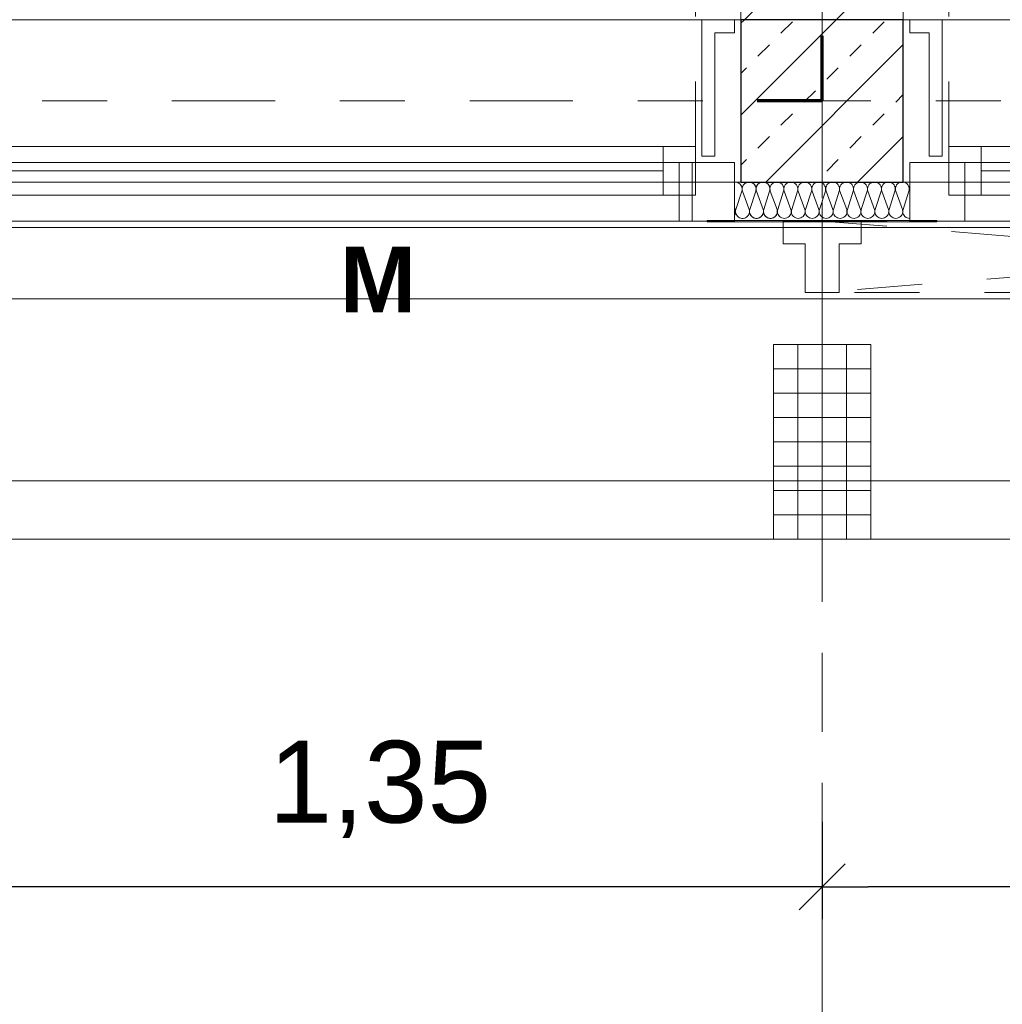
# Model space of a CAD drawing. Header units: metres. Extents: x -45.2 to 14.3, y -31.8 to 10.2.
# Tile 30 of 152: x -17.4 to -15.9, y -23 to -21.5. Entities that reach past the tile are written whole.
import ezdxf

# ---------------------------------------------------------------- set-up
doc = ezdxf.new("R2010")
doc.units = ezdxf.units.M
doc.header["$LTSCALE"] = 0.05
for name, pattern in [('1600.2032', [1.6, 0.8, -0.8]), ('Achsen 01', [5.291531, 3.175, -1.058062, 0.352704, -0.705764]), ('gestrichelt - 01', [2, 1, -1]), ('ISO-07 Punktiert', [0.889, 0.127, -0.762]), ('Raster 01', [2, 1, -1]), ('VW-01 Strichlinie kurz', [2, 1, -1])]:
    doc.linetypes.add(name, pattern=pattern)
doc.layers.get('0').update_dxf_attribs({"lineweight": 25})
for name, color, linetype, lineweight, true_color in [('013_Beton und Stahlbetonarbeiten-000 Brüstung', 7, 'Continuous', 9, 0xa6a6a6), ('014_Fassadenarbeiten-000 Aufsicht Betonfertigteile', 7, 'Continuous', 9, 0xc0c0c0), ('014_Fassadenarbeiten-330 mineralische Dämmung', 7, 'Continuous', 9, 0x666666), ('030_Sonnenschutzarbeiten-Bemassung', 7, 'Continuous', 13, 0xff6633), ('030_Sonnenschutzarbeiten-Grundriss', 7, 'Continuous', 13, 0x555555), ('031_Metallbauarbeiten-330 Aufsicht Metallbauarbeiten', 7, 'Continuous', 9, 0xa6a6a6), ('032_Metallarbeiten-Fenster', 7, 'Continuous', 13, 0x444444), ('AV1-Achsen', 1, 'Achsen 01', 18, 0xff0000), ('AV1-Raster', 7, 'Raster 01', 9, 0xa6a6a6)]:
    doc.layers.add(name, color=color, linetype=linetype, lineweight=lineweight, true_color=true_color)
for name, color, linetype, lineweight in [('013_Beton und Stahlbetonarbeiten-000 Unterzüge', 7, 'ISO-07 Punktiert', 13), ('013_Beton und Stahlbetonarbeiten-330 Außenstützen', 7, 'Continuous', 25), ('013_Beton und Stahlbetonarbeiten-340 Innenwände', 7, 'Continuous', 18), ('014_Fassadenarbeiten-330 Betonfertigteile vertikal', 7, 'Continuous', 9), ('027_Tischlerarbeiten-330 Innenfensterbänke', 7, 'Continuous', 9), ('030_Sonnenschutzarbeiten-Kasten+Behang', 7, 'Continuous', 5), ('030_Sonnenschutzarbeiten-Motor', 7, 'Continuous', 5), ('AV1-Brandschutzkonzept-Brandschutzkonzept', 7, 'Continuous', 5)]:
    doc.layers.add(name, color=color, linetype=linetype, lineweight=lineweight)
doc.styles.add('Arial', font='arial.ttf')
doc.styles.add('Arial (bold)', font='arialbd.ttf')

msp = doc.modelspace()

# ---------------------------------------------------------------- linework, layer by layer
at = {"color": 0, "linetype": 'Continuous', "lineweight": 15}
for p, q in [((-16.1646, -22.7746), (-16.2354, -22.8454)), ((-16.2354, -22.8454), (-16.1646, -22.7746))]:
    msp.add_line(p, q, dxfattribs=at)
at = {"color": 0, "linetype": 'ByBlock', "lineweight": -2}
for q in [(-16.2707, -22.81), (-16.1293, -22.81)]:
    msp.add_line((-16.2, -22.81), q, dxfattribs=at)
at = {"layer": '013_Beton und Stahlbetonarbeiten-000 Brüstung'}
for points in [[(-18.775, -21.725), (-18.775, -21.475), (-16.325, -21.475), (-16.325, -21.725)], [(-16.075, -21.725), (-16.075, -21.475), (-13.625, -21.475), (-13.625, -21.725)]]:
    msp.add_lwpolyline(points, close=True, dxfattribs=at)
at = {"layer": '013_Beton und Stahlbetonarbeiten-000 Unterzüge', "linetype": 'VW-01 Strichlinie kurz'}
for points in [[(-18.775, -21.725), (-18.775, -21.475), (-16.325, -21.475), (-16.325, -21.725)], [(-16.075, -21.725), (-16.075, -21.475), (-13.625, -21.475), (-13.625, -21.725)]]:
    msp.add_lwpolyline(points, close=True, dxfattribs=at)
at = {"layer": '013_Beton und Stahlbetonarbeiten-330 Außenstützen', "color": 251, "linetype": 'Continuous', "lineweight": 13, "true_color": 0x4c4c4c}
for p, q in [((-16.1782, -21.475), (-16.325, -21.6218)), ((-16.3196, -21.475), (-16.325, -21.4804)), ((-16.2635, -21.496), (-16.2458, -21.4784)), ((-16.122, -21.496), (-16.1044, -21.4784)), ((-16.2988, -21.5314), (-16.2811, -21.5137)), ((-16.075, -21.5132), (-16.2868, -21.725)), ((-16.1574, -21.5314), (-16.1397, -21.5137)), ((-16.325, -21.5576), (-16.3165, -21.5491)), ((-16.1927, -21.5668), (-16.1751, -21.5491)), ((-16.2281, -21.6021), (-16.2104, -21.5844)), ((-16.0867, -21.6021), (-16.075, -21.5904)), ((-16.2635, -21.6375), (-16.2458, -21.6198)), ((-16.122, -21.6375), (-16.1044, -21.6198)), ((-16.2988, -21.6728), (-16.2811, -21.6551)), ((-16.1574, -21.6728), (-16.1397, -21.6551)), ((-16.075, -21.6546), (-16.1454, -21.725)), ((-16.325, -21.699), (-16.3165, -21.6905)), ((-16.1927, -21.7082), (-16.1751, -21.6905))]:
    msp.add_line(p, q, dxfattribs=at)
at = {"layer": '013_Beton und Stahlbetonarbeiten-330 Außenstützen'}
msp.add_lwpolyline([(-16.075, -21.475), (-16.325, -21.475), (-16.325, -21.725), (-16.075, -21.725)], close=True, dxfattribs=at)
at = {"layer": '013_Beton und Stahlbetonarbeiten-340 Innenwände', "color": 251, "linetype": 'Continuous', "lineweight": 13, "true_color": 0x4c4c4c}
for p, q in [((-16.075, -21.2304), (-16.3196, -21.475)), ((-16.075, -21.3718), (-16.1782, -21.475))]:
    msp.add_line(p, q, dxfattribs=at)
at = {"layer": '013_Beton und Stahlbetonarbeiten-340 Innenwände'}
msp.add_lwpolyline([(-16.325, -21.475), (-16.325, -16.075), (-16.075, -16.075), (-16.075, -21.475)], close=True, dxfattribs=at)
at = {"layer": '014_Fassadenarbeiten-000 Aufsicht Betonfertigteile'}
msp.add_lwpolyline([(-39.455, -21.905), (0.305, -21.905), (0.675, -22.275), (-39.825, -22.275)], close=True, dxfattribs=at)
at = {"layer": '014_Fassadenarbeiten-330 Betonfertigteile vertikal', "color": 8, "linetype": 'Continuous', "lineweight": 9, "true_color": 0x808080}
for p, q in [((-16.2375, -21.975), (-16.2375, -22.275)), ((-16.2, -21.975), (-16.2, -22.275)), ((-16.1625, -21.975), (-16.1625, -22.275))]:
    msp.add_line(p, q, dxfattribs=at)
at = {"layer": '014_Fassadenarbeiten-330 Betonfertigteile vertikal', "color": 8, "linetype": 'Continuous', "lineweight": 13, "true_color": 0x808080}
for p, q in [((-16.275, -22.0125), (-16.125, -22.0125)), ((-16.275, -22.05), (-16.125, -22.05)), ((-16.275, -22.0875), (-16.125, -22.0875)), ((-16.275, -22.125), (-16.125, -22.125)), ((-16.275, -22.1625), (-16.125, -22.1625)), ((-16.275, -22.2), (-16.125, -22.2)), ((-16.275, -22.2375), (-16.125, -22.2375))]:
    msp.add_line(p, q, dxfattribs=at)
at = {"layer": '014_Fassadenarbeiten-330 Betonfertigteile vertikal'}
msp.add_lwpolyline([(-16.125, -21.975), (-16.275, -21.975), (-16.275, -22.275), (-16.125, -22.275)], close=True, dxfattribs=at)
at = {"layer": '014_Fassadenarbeiten-330 mineralische Dämmung'}
for points in [[(-16.2694, -21.767), (-16.269, -21.7689), (-16.2689, -21.7708), (-16.2692, -21.7727), (-16.2698, -21.7745), (-16.2707, -21.7762), (-16.2719, -21.7777), (-16.2734, -21.779), (-16.2734, -21.779), (-16.275, -21.7799), (-16.2768, -21.7806), (-16.2787, -21.781), (-16.2806, -21.781), (-16.2825, -21.7806), (-16.2843, -21.7799), (-16.2859, -21.779), (-16.2859, -21.779), (-16.2874, -21.7777), (-16.2886, -21.7762), (-16.2895, -21.7745), (-16.2901, -21.7727), (-16.2903, -21.7708), (-16.2903, -21.7689), (-16.2898, -21.767), (-16.2808, -21.739), (-16.2808, -21.739), (-16.2804, -21.7371), (-16.2803, -21.7352), (-16.2806, -21.7333), (-16.2812, -21.7315), (-16.2821, -21.7298), (-16.2833, -21.7283), (-16.2848, -21.727), (-16.2848, -21.727), (-16.2864, -21.7261), (-16.2882, -21.7254), (-16.2901, -21.725), (-16.292, -21.725), (-16.2939, -21.7254), (-16.2957, -21.7261), (-16.2973, -21.727), (-16.2973, -21.727), (-16.2988, -21.7283), (-16.3, -21.7298), (-16.3009, -21.7315), (-16.3015, -21.7333), (-16.3017, -21.7352), (-16.3017, -21.7371), (-16.3012, -21.739), (-16.2909, -21.767), (-16.2909, -21.767), (-16.2905, -21.7689), (-16.2904, -21.7708), (-16.2907, -21.7727), (-16.2912, -21.7745), (-16.2922, -21.7762), (-16.2934, -21.7777), (-16.2948, -21.779), (-16.2948, -21.779), (-16.2965, -21.7799), (-16.2982, -21.7806), (-16.3001, -21.781), (-16.3021, -21.781), (-16.3039, -21.7806), (-16.3057, -21.7799), (-16.3074, -21.779), (-16.3074, -21.779), (-16.3088, -21.7777), (-16.31, -21.7762), (-16.3109, -21.7745), (-16.3115, -21.7727), (-16.3118, -21.7708), (-16.3117, -21.7689), (-16.3113, -21.767), (-16.3023, -21.739), (-16.3023, -21.739), (-16.3019, -21.7371), (-16.3018, -21.7352), (-16.3021, -21.7333), (-16.3026, -21.7315), (-16.3036, -21.7298), (-16.3048, -21.7283), (-16.3062, -21.727), (-16.3062, -21.727), (-16.3079, -21.7261), (-16.3096, -21.7254), (-16.3115, -21.725), (-16.3135, -21.725), (-16.3153, -21.7254), (-16.3171, -21.7261), (-16.3188, -21.727), (-16.3188, -21.727), (-16.3202, -21.7283), (-16.3214, -21.7298), (-16.3223, -21.7315), (-16.3229, -21.7333), (-16.3232, -21.7352), (-16.3231, -21.7371), (-16.3227, -21.739), (-16.3123, -21.767), (-16.3123, -21.767), (-16.3119, -21.7689), (-16.3118, -21.7708), (-16.3121, -21.7727), (-16.3127, -21.7745), (-16.3136, -21.7762), (-16.3148, -21.7777), (-16.3163, -21.779), (-16.3163, -21.779), (-16.3179, -21.7799), (-16.3197, -21.7806), (-16.3216, -21.781), (-16.3235, -21.781), (-16.3254, -21.7806), (-16.3272, -21.7799), (-16.3288, -21.779), (-16.3288, -21.779), (-16.3303, -21.7777), (-16.3315, -21.7762), (-16.3324, -21.7745), (-16.333, -21.7727), (-16.3332, -21.7708), (-16.3332, -21.7689), (-16.3327, -21.767), (-16.3237, -21.739), (-16.3237, -21.739), (-16.3233, -21.7371), (-16.3232, -21.7352), (-16.3235, -21.7333), (-16.3241, -21.7315), (-16.325, -21.7298), (-16.3262, -21.7283), (-16.3277, -21.727), (-16.3294, -21.726), (-16.3312, -21.7254), (-16.3331, -21.725), (-16.335, -21.725)], [(-16.0764, -21.767), (-16.076, -21.769), (-16.0759, -21.771), (-16.0762, -21.773), (-16.0769, -21.7749), (-16.0779, -21.7766), (-16.0793, -21.7781), (-16.0809, -21.7793), (-16.0827, -21.7802), (-16.0846, -21.7808), (-16.0866, -21.781), (-16.0886, -21.7808), (-16.0905, -21.7802), (-16.0923, -21.7793), (-16.0939, -21.7781), (-16.0953, -21.7766), (-16.0963, -21.7749), (-16.097, -21.773), (-16.0973, -21.771), (-16.0972, -21.769), (-16.0968, -21.767), (-16.0878, -21.739), (-16.0878, -21.739), (-16.0874, -21.737), (-16.0873, -21.735), (-16.0876, -21.733), (-16.0883, -21.7311), (-16.0893, -21.7294), (-16.0907, -21.7279), (-16.0923, -21.7267), (-16.0941, -21.7257), (-16.096, -21.7252), (-16.098, -21.725), (-16.1, -21.7252), (-16.1019, -21.7257), (-16.1037, -21.7267), (-16.1053, -21.7279), (-16.1067, -21.7294), (-16.1077, -21.7311), (-16.1084, -21.733), (-16.1087, -21.735), (-16.1086, -21.737), (-16.1082, -21.739), (-16.0978, -21.767), (-16.0978, -21.767), (-16.0974, -21.769), (-16.0974, -21.771), (-16.0977, -21.773), (-16.0984, -21.7749), (-16.0994, -21.7766), (-16.1007, -21.7781), (-16.1023, -21.7793), (-16.1041, -21.7802), (-16.106, -21.7808), (-16.108, -21.781), (-16.1101, -21.7808), (-16.112, -21.7802), (-16.1138, -21.7793), (-16.1154, -21.7781), (-16.1167, -21.7766), (-16.1177, -21.7749), (-16.1184, -21.773), (-16.1187, -21.771), (-16.1187, -21.769), (-16.1182, -21.767), (-16.1092, -21.739), (-16.1092, -21.739), (-16.1088, -21.737), (-16.1088, -21.735), (-16.1091, -21.733), (-16.1098, -21.7311), (-16.1108, -21.7294), (-16.1121, -21.7279), (-16.1137, -21.7267), (-16.1155, -21.7257), (-16.1174, -21.7252), (-16.1194, -21.725), (-16.1215, -21.7252), (-16.1234, -21.7257), (-16.1252, -21.7267), (-16.1268, -21.7279), (-16.1281, -21.7294), (-16.1291, -21.7311), (-16.1298, -21.733), (-16.1301, -21.735), (-16.1301, -21.737), (-16.1296, -21.739), (-16.1193, -21.767), (-16.1193, -21.767), (-16.1189, -21.769), (-16.1188, -21.771), (-16.1191, -21.773), (-16.1198, -21.7749), (-16.1208, -21.7766), (-16.1222, -21.7781), (-16.1238, -21.7793), (-16.1256, -21.7802), (-16.1275, -21.7808), (-16.1295, -21.781), (-16.1315, -21.7808), (-16.1334, -21.7802), (-16.1352, -21.7793), (-16.1368, -21.7781), (-16.1382, -21.7766), (-16.1392, -21.7749), (-16.1399, -21.773), (-16.1402, -21.771), (-16.1401, -21.769), (-16.1397, -21.767), (-16.1307, -21.739), (-16.1307, -21.739), (-16.1303, -21.737), (-16.1302, -21.735), (-16.1305, -21.733), (-16.1312, -21.7311), (-16.1322, -21.7294), (-16.1336, -21.7279), (-16.1352, -21.7267), (-16.137, -21.7257), (-16.1389, -21.7252), (-16.1409, -21.725), (-16.1429, -21.7252), (-16.1448, -21.7257), (-16.1466, -21.7267), (-16.1482, -21.7279), (-16.1496, -21.7294), (-16.1506, -21.7311), (-16.1513, -21.733), (-16.1516, -21.735), (-16.1515, -21.737), (-16.1511, -21.739), (-16.1407, -21.767), (-16.1407, -21.767), (-16.1403, -21.769), (-16.1403, -21.771), (-16.1406, -21.773), (-16.1413, -21.7749), (-16.1423, -21.7766), (-16.1436, -21.7781), (-16.1452, -21.7793), (-16.147, -21.7802), (-16.1489, -21.7808), (-16.1509, -21.781), (-16.153, -21.7808), (-16.1549, -21.7802), (-16.1567, -21.7793), (-16.1583, -21.7781), (-16.1596, -21.7766), (-16.1606, -21.7749), (-16.1613, -21.773), (-16.1616, -21.771), (-16.1616, -21.769), (-16.1611, -21.767), (-16.1521, -21.739), (-16.1521, -21.739), (-16.1517, -21.737), (-16.1517, -21.735), (-16.152, -21.733), (-16.1527, -21.7311), (-16.1537, -21.7294), (-16.155, -21.7279), (-16.1566, -21.7267), (-16.1584, -21.7257), (-16.1603, -21.7252), (-16.1623, -21.725), (-16.1644, -21.7252), (-16.1663, -21.7257), (-16.1681, -21.7267), (-16.1697, -21.7279), (-16.171, -21.7294), (-16.172, -21.7311), (-16.1727, -21.733), (-16.173, -21.735), (-16.173, -21.737), (-16.1725, -21.739), (-16.1622, -21.767), (-16.1622, -21.767), (-16.1618, -21.769), (-16.1617, -21.771), (-16.162, -21.773), (-16.1627, -21.7749), (-16.1637, -21.7766), (-16.1651, -21.7781), (-16.1667, -21.7793), (-16.1685, -21.7802), (-16.1704, -21.7808), (-16.1724, -21.781), (-16.1744, -21.7808), (-16.1763, -21.7802), (-16.1781, -21.7793), (-16.1797, -21.7781), (-16.1811, -21.7766), (-16.1821, -21.7749), (-16.1828, -21.773), (-16.1831, -21.771), (-16.183, -21.769), (-16.1826, -21.767), (-16.1736, -21.739), (-16.1736, -21.739), (-16.1732, -21.737), (-16.1731, -21.735), (-16.1734, -21.733), (-16.1741, -21.7311), (-16.1751, -21.7294), (-16.1765, -21.7279), (-16.1781, -21.7267), (-16.1799, -21.7257), (-16.1818, -21.7252), (-16.1838, -21.725), (-16.1858, -21.7252), (-16.1877, -21.7257), (-16.1895, -21.7267), (-16.1911, -21.7279), (-16.1925, -21.7294), (-16.1935, -21.7311), (-16.1942, -21.733), (-16.1945, -21.735), (-16.1944, -21.737), (-16.194, -21.739), (-16.1836, -21.767), (-16.1836, -21.767), (-16.1832, -21.769), (-16.1832, -21.771), (-16.1835, -21.773), (-16.1842, -21.7749), (-16.1852, -21.7766), (-16.1865, -21.7781), (-16.1881, -21.7793), (-16.1899, -21.7802), (-16.1918, -21.7808), (-16.1938, -21.781), (-16.1959, -21.7808), (-16.1978, -21.7802), (-16.1996, -21.7793), (-16.2012, -21.7781), (-16.2025, -21.7766), (-16.2035, -21.7749), (-16.2042, -21.773), (-16.2045, -21.771), (-16.2045, -21.769), (-16.204, -21.767), (-16.195, -21.739), (-16.195, -21.739), (-16.1946, -21.737), (-16.1946, -21.735), (-16.1949, -21.733), (-16.1956, -21.7311), (-16.1966, -21.7294), (-16.1979, -21.7279), (-16.1995, -21.7267), (-16.2013, -21.7257), (-16.2032, -21.7252), (-16.2052, -21.725), (-16.2073, -21.7252), (-16.2092, -21.7257), (-16.211, -21.7267), (-16.2126, -21.7279), (-16.2139, -21.7294), (-16.2149, -21.7311), (-16.2156, -21.733), (-16.2159, -21.735), (-16.2159, -21.737), (-16.2154, -21.739), (-16.2051, -21.767), (-16.2051, -21.767), (-16.2047, -21.769), (-16.2046, -21.771), (-16.2049, -21.773), (-16.2056, -21.7749), (-16.2066, -21.7766), (-16.208, -21.7781), (-16.2096, -21.7793), (-16.2114, -21.7802), (-16.2133, -21.7808), (-16.2153, -21.781), (-16.2173, -21.7808), (-16.2192, -21.7802), (-16.221, -21.7793), (-16.2226, -21.7781), (-16.224, -21.7766), (-16.225, -21.7749), (-16.2257, -21.773), (-16.226, -21.771), (-16.2259, -21.769), (-16.2255, -21.767), (-16.2165, -21.739), (-16.2165, -21.739), (-16.2161, -21.737), (-16.216, -21.735), (-16.2163, -21.733), (-16.217, -21.7311), (-16.218, -21.7294), (-16.2194, -21.7279), (-16.221, -21.7267), (-16.2228, -21.7257), (-16.2247, -21.7252), (-16.2267, -21.725), (-16.2287, -21.7252), (-16.2306, -21.7257), (-16.2324, -21.7267), (-16.234, -21.7279), (-16.2354, -21.7294), (-16.2364, -21.7311), (-16.2371, -21.733), (-16.2374, -21.735), (-16.2373, -21.737), (-16.2369, -21.739), (-16.2265, -21.767), (-16.2265, -21.767), (-16.2261, -21.769), (-16.2261, -21.771), (-16.2264, -21.773), (-16.2271, -21.7749), (-16.2281, -21.7766), (-16.2294, -21.7781), (-16.231, -21.7793), (-16.2328, -21.7802), (-16.2347, -21.7808), (-16.2367, -21.781), (-16.2388, -21.7808), (-16.2407, -21.7802), (-16.2425, -21.7793), (-16.2441, -21.7781), (-16.2454, -21.7766), (-16.2464, -21.7749), (-16.2471, -21.773), (-16.2474, -21.771), (-16.2474, -21.769), (-16.2469, -21.767), (-16.2379, -21.739), (-16.2379, -21.739), (-16.2375, -21.737), (-16.2375, -21.735), (-16.2378, -21.733), (-16.2385, -21.7311), (-16.2395, -21.7294), (-16.2408, -21.7279), (-16.2424, -21.7267), (-16.2442, -21.7257), (-16.2461, -21.7252), (-16.2481, -21.725), (-16.2502, -21.7252), (-16.2521, -21.7257), (-16.2539, -21.7267), (-16.2555, -21.7279), (-16.2568, -21.7294), (-16.2578, -21.7311), (-16.2585, -21.733), (-16.2588, -21.735), (-16.2588, -21.737), (-16.2583, -21.739), (-16.248, -21.767), (-16.248, -21.767), (-16.2476, -21.769), (-16.2475, -21.771), (-16.2478, -21.773), (-16.2485, -21.7749), (-16.2495, -21.7766), (-16.2509, -21.7781), (-16.2525, -21.7793), (-16.2543, -21.7802), (-16.2562, -21.7808), (-16.2582, -21.781), (-16.2602, -21.7808), (-16.2621, -21.7802), (-16.2639, -21.7793), (-16.2655, -21.7781), (-16.2669, -21.7766), (-16.2679, -21.7749), (-16.2686, -21.773), (-16.2689, -21.771), (-16.2688, -21.769), (-16.2684, -21.767), (-16.2594, -21.739), (-16.2594, -21.739), (-16.259, -21.737), (-16.2589, -21.735), (-16.2592, -21.733), (-16.2599, -21.7311), (-16.2609, -21.7294), (-16.2623, -21.7279), (-16.2639, -21.7267), (-16.2657, -21.7257), (-16.2676, -21.7252), (-16.2696, -21.725), (-16.2716, -21.7252), (-16.2735, -21.7257), (-16.2753, -21.7267), (-16.2769, -21.7279), (-16.2783, -21.7294), (-16.2793, -21.7311), (-16.28, -21.733), (-16.2803, -21.735), (-16.2802, -21.737), (-16.2798, -21.739), (-16.2694, -21.767), (-16.2694, -21.767), (-16.269, -21.769), (-16.269, -21.771), (-16.2693, -21.773), (-16.27, -21.7749), (-16.271, -21.7766), (-16.2723, -21.7781), (-16.2739, -21.7793), (-16.2757, -21.7802), (-16.2776, -21.7808), (-16.2796, -21.781), (-16.2816, -21.7808), (-16.2836, -21.7802), (-16.2854, -21.7793), (-16.287, -21.7781), (-16.2883, -21.7766), (-16.2893, -21.7749), (-16.29, -21.773), (-16.2903, -21.771), (-16.2903, -21.769), (-16.2898, -21.767), (-16.2808, -21.739), (-16.2808, -21.739), (-16.2804, -21.737), (-16.2804, -21.735), (-16.2807, -21.733), (-16.2814, -21.7311), (-16.2824, -21.7294), (-16.2837, -21.7279), (-16.2853, -21.7267), (-16.2871, -21.7257), (-16.289, -21.7252), (-16.291, -21.725), (-16.2931, -21.7252), (-16.295, -21.7257), (-16.2968, -21.7267), (-16.2984, -21.7279), (-16.2997, -21.7294), (-16.3007, -21.7311), (-16.3014, -21.733), (-16.3017, -21.735), (-16.3017, -21.737), (-16.3012, -21.739), (-16.2909, -21.767), (-16.2909, -21.767), (-16.2905, -21.769), (-16.2904, -21.771), (-16.2907, -21.773), (-16.2914, -21.7749), (-16.2924, -21.7766), (-16.2938, -21.7781), (-16.2954, -21.7793), (-16.2972, -21.7802), (-16.2991, -21.7808), (-16.3011, -21.781), (-16.3031, -21.7808), (-16.305, -21.7802), (-16.3068, -21.7793), (-16.3084, -21.7781), (-16.3098, -21.7766), (-16.3108, -21.7749), (-16.3115, -21.773), (-16.3118, -21.771), (-16.3117, -21.769), (-16.3113, -21.767), (-16.3023, -21.739), (-16.3023, -21.739), (-16.3019, -21.737), (-16.3018, -21.735), (-16.3021, -21.733), (-16.3028, -21.7311), (-16.3038, -21.7294), (-16.3052, -21.7279), (-16.3068, -21.7267), (-16.3086, -21.7257), (-16.3105, -21.7252), (-16.3125, -21.725), (-16.3145, -21.7252), (-16.3164, -21.7257), (-16.3182, -21.7267), (-16.3198, -21.7279), (-16.3212, -21.7294), (-16.3222, -21.7311), (-16.3229, -21.733), (-16.3232, -21.735), (-16.3231, -21.737), (-16.3227, -21.739)], [(-16.065, -21.781), (-16.067, -21.7808), (-16.069, -21.7803), (-16.0708, -21.7794), (-16.0724, -21.7782), (-16.0738, -21.7767), (-16.0748, -21.7749), (-16.0755, -21.773), (-16.0758, -21.771), (-16.0758, -21.769), (-16.0753, -21.767), (-16.0664, -21.739), (-16.0664, -21.739), (-16.0659, -21.737), (-16.0659, -21.735), (-16.0662, -21.733), (-16.0669, -21.7311), (-16.0679, -21.7294), (-16.0692, -21.7279), (-16.0708, -21.7267), (-16.0726, -21.7257), (-16.0745, -21.7252), (-16.0766, -21.725), (-16.0786, -21.7252), (-16.0805, -21.7257), (-16.0823, -21.7267), (-16.0839, -21.7279), (-16.0852, -21.7294), (-16.0862, -21.7311), (-16.0869, -21.733), (-16.0872, -21.735), (-16.0872, -21.737), (-16.0867, -21.739), (-16.0764, -21.767), (-16.0764, -21.767), (-16.076, -21.769), (-16.0759, -21.771), (-16.0762, -21.773), (-16.0769, -21.7749), (-16.0779, -21.7766), (-16.0793, -21.7781), (-16.0809, -21.7793), (-16.0827, -21.7802), (-16.0846, -21.7808), (-16.0866, -21.781), (-16.0886, -21.7808), (-16.0905, -21.7802), (-16.0923, -21.7793), (-16.0939, -21.7781), (-16.0953, -21.7766), (-16.0963, -21.7749), (-16.097, -21.773), (-16.0973, -21.771), (-16.0972, -21.769), (-16.0968, -21.767), (-16.0878, -21.739), (-16.0878, -21.739), (-16.0874, -21.737), (-16.0873, -21.735), (-16.0876, -21.733), (-16.0883, -21.7311), (-16.0893, -21.7294), (-16.0907, -21.7279), (-16.0923, -21.7267), (-16.0941, -21.7257), (-16.096, -21.7252), (-16.098, -21.725), (-16.1, -21.7252), (-16.1019, -21.7257), (-16.1037, -21.7267), (-16.1053, -21.7279), (-16.1067, -21.7294), (-16.1077, -21.7311), (-16.1084, -21.733), (-16.1087, -21.735), (-16.1086, -21.737), (-16.1082, -21.739), (-16.0978, -21.767), (-16.0978, -21.767), (-16.0974, -21.769), (-16.0974, -21.771), (-16.0977, -21.773), (-16.0984, -21.7749), (-16.0994, -21.7766), (-16.1007, -21.7781), (-16.1023, -21.7793), (-16.1041, -21.7802), (-16.106, -21.7808), (-16.108, -21.781), (-16.1101, -21.7808), (-16.112, -21.7802), (-16.1138, -21.7793), (-16.1154, -21.7781), (-16.1167, -21.7766), (-16.1177, -21.7749), (-16.1184, -21.773), (-16.1187, -21.771), (-16.1187, -21.769), (-16.1182, -21.767)], [(-16.335, -21.7761), (-16.3341, -21.7744), (-16.3335, -21.7726), (-16.3333, -21.7707), (-16.3334, -21.7689), (-16.3338, -21.767), (-16.335, -21.7637)]]:
    msp.add_lwpolyline(points, dxfattribs=at)
at = {"layer": '027_Tischlerarbeiten-330 Innenfensterbänke'}
for points in [[(-16.335, -21.475), (-16.335, -21.495), (-16.365, -21.495), (-16.365, -21.685), (-16.385, -21.685), (-16.385, -21.475)], [(-16.065, -21.475), (-16.065, -21.495), (-16.035, -21.495), (-16.035, -21.685), (-16.015, -21.685), (-16.015, -21.475)]]:
    msp.add_lwpolyline(points, close=True, dxfattribs=at)
at = {"layer": '030_Sonnenschutzarbeiten-Bemassung', "color": 0, "lineweight": -2}
for p, q in [((-16.2, -22.71), (-16.2, -22.86)), ((-16.2, -22.71), (-16.2, -22.86)), ((-16.2707, -22.81), (-17.4793, -22.81)), ((-14.9207, -22.81), (-16.1293, -22.81))]:
    msp.add_line(p, q, dxfattribs=at)
at = {"layer": '030_Sonnenschutzarbeiten-Grundriss', "color": 251, "true_color": 0x555555}
for points in [[(-16.2, -21.895), (-16.226, -21.895), (-16.226, -21.82), (-16.26, -21.82), (-16.26, -21.785), (-16.2, -21.785)], [(-16.2, -21.895), (-16.174, -21.895), (-16.174, -21.82), (-16.14, -21.82), (-16.14, -21.785), (-16.2, -21.785)]]:
    msp.add_lwpolyline(points, close=True, dxfattribs=at)
at = {"layer": '030_Sonnenschutzarbeiten-Kasten+Behang', "color": 1, "linetype": '1600.2032', "lineweight": 18, "true_color": 0xff0000}
for p, q in [((-14.85, -21.785), (-16.2, -21.895)), ((-16.2, -21.785), (-14.85, -21.895))]:
    msp.add_line(p, q, dxfattribs=at)
at = {"layer": '030_Sonnenschutzarbeiten-Kasten+Behang', "color": 1, "linetype": 'Continuous', "lineweight": 18, "true_color": 0xff0000}
for points in [[(-16.226, -21.82), (-16.26, -21.82), (-16.26, -21.785), (-16.2, -21.785), (-16.2, -21.895), (-16.226, -21.895)], [(-16.174, -21.82), (-16.14, -21.82), (-16.14, -21.785), (-16.2, -21.785), (-16.2, -21.895), (-16.174, -21.895)]]:
    msp.add_lwpolyline(points, close=True, dxfattribs=at)
at = {"layer": '030_Sonnenschutzarbeiten-Kasten+Behang', "color": 1, "linetype": '1600.2032', "lineweight": 18, "true_color": 0xff0000}
msp.add_lwpolyline([(-16.2, -21.785), (-14.85, -21.785), (-14.85, -21.895), (-16.2, -21.895)], close=True, dxfattribs=at)
at = {"layer": '031_Metallbauarbeiten-330 Aufsicht Metallbauarbeiten'}
for points in [[(-18.825, -21.795), (-16.2, -21.795), (-16.2, -22.185), (-18.825, -22.185)], [(-16.2, -21.795), (-13.5, -21.795), (-13.5, -22.185), (-16.2, -22.185)]]:
    msp.add_lwpolyline(points, close=True, dxfattribs=at)
at = {"layer": '032_Metallarbeiten-Fenster', "color": 7, "linetype": 'gestrichelt - 01', "lineweight": 18}
msp.add_line((-16.005, -21.67), (-16.005, -20.54), dxfattribs=at)
at = {"layer": '032_Metallarbeiten-Fenster', "color": 7, "lineweight": 18}
for p, q in [((-16.445, -21.7075), (-17.475, -21.7075)), ((-15.955, -21.7075), (-14.925, -21.7075))]:
    msp.add_line(p, q, dxfattribs=at)
at = {"layer": '032_Metallarbeiten-Fenster', "color": 7, "linetype": 'gestrichelt - 01', "lineweight": 18}
msp.add_lwpolyline([(-16.395, -21.67), (-16.395, -20.59), (-16.445, -20.59), (-16.445, -20.59), (-16.6325, -20.6064), (-16.8144, -20.6551), (-16.985, -20.7347), (-17.1392, -20.8427), (-17.2723, -20.9758), (-17.3803, -21.13), (-17.4599, -21.3006), (-17.5086, -21.4825), (-17.525, -21.67)], dxfattribs=at)
at = {"layer": '032_Metallarbeiten-Fenster', "color": 7, "lineweight": 18}
for points in [[(-16.445, -21.745), (-17.475, -21.745), (-17.475, -21.67), (-16.445, -21.67)], [(-16.395, -21.745), (-16.445, -21.745), (-16.445, -21.67), (-16.395, -21.67)], [(-16.005, -21.745), (-15.955, -21.745), (-15.955, -21.67), (-16.005, -21.67)], [(-15.955, -21.745), (-14.925, -21.745), (-14.925, -21.67), (-15.955, -21.67)], [(-16.4, -21.695), (-16.4, -21.785), (-18.7, -21.785), (-18.7, -21.695)], [(-16.335, -21.785), (-16.42, -21.785), (-16.42, -21.695), (-16.335, -21.695)], [(-15.98, -21.785), (-15.98, -21.695), (-16.065, -21.695), (-16.065, -21.785)], [(-13.72, -21.695), (-13.72, -21.785), (-15.98, -21.785), (-15.98, -21.695)]]:
    msp.add_lwpolyline(points, close=True, dxfattribs=at)
at = {"layer": '032_Metallarbeiten-Fenster', "color": 7, "linetype": 'Continuous', "lineweight": 9}
msp.add_lwpolyline([(-16.3769, -21.7843), (-16.0231, -21.7843), (-16.0231, -21.7863), (-16.3769, -21.7863)], close=True, dxfattribs=at)
at = {"layer": 'AV1-Achsen'}
for p, q in [((-16.2, -26.5), (-16.2, 4.9)), ((-43.35, -21.6), (4.2, -21.6))]:
    msp.add_line(p, q, dxfattribs=at)
at = {"layer": 'AV1-Brandschutzkonzept-Brandschutzkonzept', "color": 14, "linetype": 'gestrichelt - 01', "lineweight": 70, "true_color": 0xaa0000}
for q in [(-16.2, -16.15), (-16.2, -16.2), (-16.325, -21.6)]:
    msp.add_line((-16.2, -21.6), q, dxfattribs=at)
at = {"layer": 'AV1-Raster'}
msp.add_line((-16.2, -22.95), (-16.2, 1.35), dxfattribs=at)
at = {"layer": 'Defpoints', "color": 0, "lineweight": 0}
for p, q in [((-16.2, -21.6), (-16.2, -21.6)), ((-16.2, -21.6), (-16.2, -21.6)), ((-16.325, -21.725), (-16.325, -21.725)), ((-16.325, -21.725), (-16.325, -21.725)), ((-16.325, -21.725), (-16.325, -21.725)), ((-16.325, -21.725), (-16.325, -21.725)), ((-16.075, -21.725), (-16.075, -21.725)), ((-16.075, -21.725), (-16.075, -21.725)), ((-16.075, -21.725), (-16.075, -21.725)), ((-16.075, -21.725), (-16.075, -21.725)), ((-16.2, -22.2), (-16.2, -22.2)), ((-16.2, -22.2), (-16.2, -22.2)), ((-16.275, -22.275), (-16.275, -22.275)), ((-16.275, -22.275), (-16.275, -22.275)), ((-16.125, -22.275), (-16.125, -22.275)), ((-16.125, -22.275), (-16.125, -22.275)), ((-16.2, -22.81), (-16.2, -22.81))]:
    msp.add_line(p, q, dxfattribs=at)

# ---------------------------------------------------------------- texts
at = {"layer": '030_Sonnenschutzarbeiten-Bemassung', "color": 0, "insert": (-17.0525, -22.7348), "char_height": 0.12609, "attachment_point": 7, "style": 'Arial'}
msp.add_mtext('1,35', dxfattribs=at)
at = {"layer": '030_Sonnenschutzarbeiten-Motor', "color": 255, "insert": (-16.9428, -21.9254), "char_height": 0.1009, "attachment_point": 7, "style": 'Arial (bold)'}
msp.add_mtext('M', dxfattribs=at)

doc.saveas('drawing.dxf')
